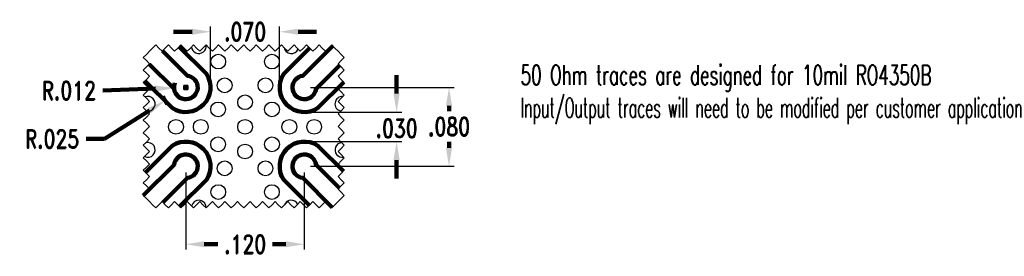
# Model space of a CAD drawing. Extents: x 0.056 to 1.054, y 0.435 to 0.676.
import ezdxf

# ---------------------------------------------------------------- set-up
doc = ezdxf.new("R2010")
doc.units = 0
doc.header["$MEASUREMENT"] = 0
doc.header["$PDMODE"] = 35
doc.layers.add('PWB Drill', color=130, linetype='Continuous')
doc.layers.add('PWB TOP MASK', color=42, linetype='Continuous')
doc.layers.add('PWB TOP', color=7, linetype='Continuous', lineweight=100)
doc.styles.add('ROMAND', font='romand', dxfattribs={"width": 0.75})
doc.dimstyles.get("Standard").update_dxf_attribs({"dimscale": 0.5, "dimtxt": 0.18, "dimasz": 0.18, "dimexe": 0.15, "dimexo": 0.06, "dimgap": 0.06, "dimtad": 0, "dimtih": 1, "dimtoh": 1, "dimdec": 3, "dimzin": 4, "dimdsep": 46, "dimtxsty": 'ROMAND', "dimcen": 0.005, "dimclrd": 256, "dimclre": 256, "dimclrt": 256, "dimadec": 3, "dimazin": 1, "dimtfac": 1, "dimtdec": 3, "dimtofl": 0, "dimtmove": 0, "dimatfit": 3, "dimfxl": 0.18, "dimtolj": 1, "dimtzin": 4, "dimlwd": -1, "dimarcsym": 0})

# ---------------------------------------------------------------- blocks, each defined once
blk = doc.blocks.new('*D122')
at = {"layer": 'DEFPOINTS', "color": 0}
for p in [(0.34476, 0.60691), (0.34476, 0.52691), (0.49137, 0.52691)]:
    blk.add_point(p, dxfattribs=at)
at = {"layer": 'PWB TOP', "lineweight": -2, "ltscale": 0.1}
for p, q in [((0.351, 0.60691), (0.49657, 0.60691)), ((0.351, 0.52691), (0.49657, 0.52691))]:
    blk.add_line(p, q, dxfattribs=at)
at = {"layer": 'PWB TOP', "ltscale": 0.1}
for p, q in [((0.49137, 0.58819), (0.49137, 0.58274)), ((0.49137, 0.54563), (0.49137, 0.55154))]:
    blk.add_line(p, q, dxfattribs=at)
at = {"layer": 'PWB TOP'}
for points in [[(0.49449, 0.58819), (0.48824, 0.58819), (0.49137, 0.60691)], [(0.48824, 0.54563), (0.49449, 0.54563), (0.49137, 0.52691)]]:
    blk.add_solid(points, dxfattribs=at)
at = {"layer": 'PWB TOP', "ltscale": 0.1, "insert": (0.49137, 0.56714), "char_height": 0.018723, "attachment_point": 5, "style": 'ROMAND'}
blk.add_mtext('\\A1;.080', dxfattribs=at)
blk = doc.blocks.new('*D123')
at = {"layer": 'DEFPOINTS', "color": 0}
for p in [(0.34476, 0.58191), (0.34476, 0.55191), (0.43826, 0.55191)]:
    blk.add_point(p, dxfattribs=at)
at = {"layer": 'PWB TOP', "ltscale": 0.1}
for p, q in [((0.43826, 0.60063), (0.43826, 0.61936)), ((0.43826, 0.53319), (0.43826, 0.51447))]:
    blk.add_line(p, q, dxfattribs=at)
at = {"layer": 'PWB TOP', "lineweight": -2, "ltscale": 0.1}
for p, q in [((0.351, 0.58191), (0.44346, 0.58191)), ((0.351, 0.55191), (0.44346, 0.55191))]:
    blk.add_line(p, q, dxfattribs=at)
at = {"layer": 'PWB TOP'}
for points in [[(0.43514, 0.60063), (0.44138, 0.60063), (0.43826, 0.58191)], [(0.44138, 0.53319), (0.43514, 0.53319), (0.43826, 0.55191)]]:
    blk.add_solid(points, dxfattribs=at)
at = {"layer": 'PWB TOP', "ltscale": 0.1, "insert": (0.43826, 0.56541), "char_height": 0.018723, "attachment_point": 5, "style": 'ROMAND'}
blk.add_mtext('\\A1;.030', dxfattribs=at)
blk = doc.blocks.new('*D124')
at = {"layer": 'DEFPOINTS', "color": 0}
for p in [(0.24976, 0.66353), (0.24976, 0.60691), (0.31976, 0.60691)]:
    blk.add_point(p, dxfattribs=at)
at = {"layer": 'PWB TOP', "lineweight": -2, "ltscale": 0.1}
for p, q in [((0.24976, 0.61315), (0.24976, 0.66874)), ((0.31976, 0.61315), (0.31976, 0.66874))]:
    blk.add_line(p, q, dxfattribs=at)
at = {"layer": 'PWB TOP', "ltscale": 0.1}
for p, q in [((0.23103, 0.66353), (0.21231, 0.66353)), ((0.33848, 0.66353), (0.3572, 0.66353))]:
    blk.add_line(p, q, dxfattribs=at)
at = {"layer": 'PWB TOP'}
for points in [[(0.23103, 0.66041), (0.23103, 0.66666), (0.24976, 0.66353)], [(0.33848, 0.66666), (0.33848, 0.66041), (0.31976, 0.66353)]]:
    blk.add_solid(points, dxfattribs=at)
at = {"layer": 'PWB TOP', "ltscale": 0.1, "insert": (0.28476, 0.66353), "char_height": 0.018723, "attachment_point": 5, "style": 'ROMAND'}
blk.add_mtext('\\A1;.070', dxfattribs=at)
blk = doc.blocks.new('*D125')
at = {"layer": 'DEFPOINTS', "color": 0}
for p in [(0.22476, 0.52691), (0.34476, 0.52691), (0.34476, 0.44766)]:
    blk.add_point(p, dxfattribs=at)
at = {"layer": 'PWB TOP', "lineweight": -2, "ltscale": 0.1}
for p, q in [((0.22476, 0.52067), (0.22476, 0.44246)), ((0.34476, 0.52067), (0.34476, 0.44246))]:
    blk.add_line(p, q, dxfattribs=at)
at = {"layer": 'PWB TOP', "ltscale": 0.1}
for p, q in [((0.24348, 0.44766), (0.25708, 0.44766)), ((0.32603, 0.44766), (0.31244, 0.44766))]:
    blk.add_line(p, q, dxfattribs=at)
at = {"layer": 'PWB TOP'}
for points in [[(0.24348, 0.45078), (0.24348, 0.44454), (0.22476, 0.44766)], [(0.32603, 0.44454), (0.32603, 0.45078), (0.34476, 0.44766)]]:
    blk.add_solid(points, dxfattribs=at)
at = {"layer": 'PWB TOP', "ltscale": 0.1, "insert": (0.28476, 0.44766), "char_height": 0.018723, "attachment_point": 5, "style": 'ROMAND'}
blk.add_mtext('\\A1;.120', dxfattribs=at)
blk = doc.blocks.new('*D126')
at = {"layer": 'DEFPOINTS', "color": 0}
for p in [(0.21277, 0.60646), (0.22476, 0.60691)]:
    blk.add_point(p, dxfattribs=at)
at = {"layer": 'PWB TOP', "ltscale": 0.1}
for p, q in [((0.22476, 0.60431), (0.22476, 0.60951)), ((0.19406, 0.60575), (0.1407, 0.60373)), ((0.22216, 0.60691), (0.22736, 0.60691))]:
    blk.add_line(p, q, dxfattribs=at)
blk.add_arc((0.22476, 0.60691), 0.012, 157.1367, 187.34192, dxfattribs=at)
at = {"layer": 'PWB TOP'}
blk.add_solid([(0.19417, 0.60263), (0.19394, 0.60887), (0.21277, 0.60646)], dxfattribs=at)
at = {"layer": 'PWB TOP', "ltscale": 0.1, "insert": (0.10633, 0.60373), "char_height": 0.018723, "attachment_point": 5, "style": 'ROMAND'}
blk.add_mtext('\\A1;R.012', dxfattribs=at)
blk = doc.blocks.new('*D127')
at = {"layer": 'DEFPOINTS', "color": 0}
for p in [(0.22476, 0.60691), (0.20365, 0.59352)]:
    blk.add_point(p, dxfattribs=at)
at = {"layer": 'PWB TOP', "ltscale": 0.1}
for p, q in [((0.22476, 0.60431), (0.22476, 0.60951)), ((0.22216, 0.60691), (0.22736, 0.60691)), ((0.14243, 0.55467), (0.18784, 0.58348)), ((0.12371, 0.55467), (0.14243, 0.55467))]:
    blk.add_line(p, q, dxfattribs=at)
blk.add_arc((0.22476, 0.60691), 0.025, 200.45828, 222.13746, dxfattribs=at)
at = {"layer": 'PWB TOP'}
blk.add_solid([(0.18951, 0.58085), (0.18617, 0.58612), (0.20365, 0.59352)], dxfattribs=at)
at = {"layer": 'PWB TOP', "ltscale": 0.1, "insert": (0.08934, 0.55467), "char_height": 0.018723, "attachment_point": 5, "style": 'ROMAND'}
blk.add_mtext('\\A1;R.025', dxfattribs=at)

msp = doc.modelspace()

# ---------------------------------------------------------------- linework, layer by layer
at = {"color": 7, "ltscale": 0.1}
for points in [[(0.19749, 0.64691), (0.19431, 0.65009), (0.19112, 0.64691), (0.18794, 0.64373)], [(0.21022, 0.64691), (0.20704, 0.65009), (0.20385, 0.64691), (0.20067, 0.64373), (0.19749, 0.64691)], [(0.22295, 0.64691), (0.21977, 0.65009), (0.21659, 0.64691), (0.2134, 0.64373), (0.21022, 0.64691)], [(0.23568, 0.64691), (0.2325, 0.65009), (0.22932, 0.64691), (0.22613, 0.64373), (0.22295, 0.64691)], [(0.24841, 0.64691), (0.24523, 0.65009), (0.24205, 0.64691), (0.23887, 0.64373), (0.23568, 0.64691)], [(0.26115, 0.64691), (0.25796, 0.65009), (0.25478, 0.64691), (0.2516, 0.64373), (0.24841, 0.64691)], [(0.27388, 0.64691), (0.27069, 0.65009), (0.26751, 0.64691), (0.26433, 0.64373), (0.26115, 0.64691)], [(0.28661, 0.64691), (0.28343, 0.65009), (0.28024, 0.64691), (0.27706, 0.64373), (0.27388, 0.64691)], [(0.29934, 0.64691), (0.29616, 0.65009), (0.29297, 0.64691), (0.28979, 0.64373), (0.28661, 0.64691)], [(0.31207, 0.64691), (0.30889, 0.65009), (0.30571, 0.64691), (0.30252, 0.64373), (0.29934, 0.64691)], [(0.3248, 0.64691), (0.32162, 0.65009), (0.31844, 0.64691), (0.31525, 0.64373), (0.31207, 0.64691)], [(0.33753, 0.64691), (0.33435, 0.65009), (0.33117, 0.64691), (0.32799, 0.64373), (0.3248, 0.64691)], [(0.35027, 0.64691), (0.34708, 0.65009), (0.3439, 0.64691), (0.34072, 0.64373), (0.33753, 0.64691)], [(0.363, 0.64691), (0.35981, 0.65009), (0.35663, 0.64691), (0.35345, 0.64373), (0.35027, 0.64691)], [(0.37573, 0.64691), (0.37255, 0.65009), (0.36936, 0.64691), (0.36618, 0.64373), (0.363, 0.64691)], [(0.18794, 0.64373), (0.18476, 0.64055), (0.18157, 0.63736), (0.18476, 0.63418)], [(0.18476, 0.64055), (0.18794, 0.64373)], [(0.37891, 0.64373), (0.37573, 0.64691)], [(0.37891, 0.64373), (0.38209, 0.64055), (0.38528, 0.63736), (0.38209, 0.63418)], [(0.38209, 0.64055), (0.37891, 0.64373)], [(0.18476, 0.63418), (0.18794, 0.631), (0.18476, 0.62781), (0.18157, 0.62463), (0.18476, 0.62145)], [(0.38209, 0.63418), (0.37891, 0.631), (0.38209, 0.62781), (0.38528, 0.62463), (0.38209, 0.62145)], [(0.18476, 0.62145), (0.18794, 0.61827), (0.18476, 0.61508), (0.18157, 0.6119), (0.18476, 0.60872)], [(0.38209, 0.62145), (0.37891, 0.61827), (0.38209, 0.61508), (0.38528, 0.6119), (0.38209, 0.60872)], [(0.18476, 0.60872), (0.18794, 0.60553), (0.18476, 0.60235), (0.18157, 0.59917), (0.18476, 0.59599)], [(0.38209, 0.60872), (0.37891, 0.60553), (0.38209, 0.60235), (0.38528, 0.59917), (0.38209, 0.59599)], [(0.18476, 0.59599), (0.18794, 0.5928), (0.18476, 0.58962), (0.18157, 0.58644), (0.18476, 0.58325)], [(0.38209, 0.59599), (0.37891, 0.5928), (0.38209, 0.58962), (0.38528, 0.58644), (0.38209, 0.58325)], [(0.18476, 0.58325), (0.18794, 0.58007), (0.18476, 0.57689), (0.18157, 0.57371), (0.18476, 0.57052)], [(0.38209, 0.58325), (0.37891, 0.58007), (0.38209, 0.57689), (0.38528, 0.57371), (0.38209, 0.57052)], [(0.18476, 0.57052), (0.18794, 0.56734), (0.18476, 0.56416), (0.18157, 0.56097), (0.18476, 0.55779)], [(0.38209, 0.57052), (0.37891, 0.56734), (0.38209, 0.56416), (0.38528, 0.56097), (0.38209, 0.55779)], [(0.18476, 0.55779), (0.18794, 0.55461), (0.18476, 0.55143), (0.18157, 0.54824), (0.18476, 0.54506)], [(0.38209, 0.55779), (0.37891, 0.55461), (0.38209, 0.55143), (0.38528, 0.54824), (0.38209, 0.54506)], [(0.18476, 0.54506), (0.18794, 0.54188), (0.18476, 0.53869), (0.18157, 0.53551), (0.18476, 0.53233)], [(0.38209, 0.54506), (0.37891, 0.54188), (0.38209, 0.53869), (0.38528, 0.53551), (0.38209, 0.53233)], [(0.18476, 0.53233), (0.18794, 0.52915), (0.18476, 0.52596), (0.18157, 0.52278), (0.18476, 0.5196)], [(0.38209, 0.53233), (0.37891, 0.52915), (0.38209, 0.52596), (0.38528, 0.52278), (0.38209, 0.5196)], [(0.18476, 0.5196), (0.18794, 0.51641), (0.18476, 0.51323), (0.18157, 0.51005), (0.18476, 0.50687)], [(0.38209, 0.5196), (0.37891, 0.51641), (0.38209, 0.51323), (0.38528, 0.51005), (0.38209, 0.50687)], [(0.18476, 0.50687), (0.18794, 0.50368), (0.18476, 0.5005), (0.18157, 0.49732), (0.18476, 0.49413)], [(0.38209, 0.50687), (0.37891, 0.50368), (0.38209, 0.5005), (0.38528, 0.49732), (0.38209, 0.49413)], [(0.18476, 0.49413), (0.18794, 0.49095)], [(0.19749, 0.48777), (0.19431, 0.48459), (0.19112, 0.48777), (0.18794, 0.49095)], [(0.21022, 0.48777), (0.20704, 0.48459), (0.20385, 0.48777), (0.20067, 0.49095), (0.19749, 0.48777)], [(0.22295, 0.48777), (0.21977, 0.48459), (0.21659, 0.48777), (0.2134, 0.49095), (0.21022, 0.48777)], [(0.23568, 0.48777), (0.2325, 0.48459), (0.22932, 0.48777), (0.22613, 0.49095), (0.22295, 0.48777)], [(0.24841, 0.48777), (0.24523, 0.48459), (0.24205, 0.48777), (0.23887, 0.49095), (0.23568, 0.48777)], [(0.26115, 0.48777), (0.25796, 0.48459), (0.25478, 0.48777), (0.2516, 0.49095), (0.24841, 0.48777)], [(0.27388, 0.48777), (0.27069, 0.48459), (0.26751, 0.48777), (0.26433, 0.49095), (0.26115, 0.48777)], [(0.28661, 0.48777), (0.28343, 0.48459), (0.28024, 0.48777), (0.27706, 0.49095), (0.27388, 0.48777)], [(0.29934, 0.48777), (0.29616, 0.48459), (0.29297, 0.48777), (0.28979, 0.49095), (0.28661, 0.48777)], [(0.31207, 0.48777), (0.30889, 0.48459), (0.30571, 0.48777), (0.30252, 0.49095), (0.29934, 0.48777)], [(0.3248, 0.48777), (0.32162, 0.48459), (0.31844, 0.48777), (0.31525, 0.49095), (0.31207, 0.48777)], [(0.33753, 0.48777), (0.33435, 0.48459), (0.33117, 0.48777), (0.32799, 0.49095), (0.3248, 0.48777)], [(0.35027, 0.48777), (0.34708, 0.48459), (0.3439, 0.48777), (0.34072, 0.49095), (0.33753, 0.48777)], [(0.363, 0.48777), (0.35981, 0.48459), (0.35663, 0.48777), (0.35345, 0.49095), (0.35027, 0.48777)], [(0.37573, 0.48777), (0.37255, 0.48459), (0.36936, 0.48777), (0.36618, 0.49095), (0.363, 0.48777)], [(0.37891, 0.49095), (0.37573, 0.48777)], [(0.38209, 0.49413), (0.37891, 0.49095)]]:
    msp.add_lwpolyline(points, dxfattribs=at)
at = {"layer": 'PWB Drill', "ltscale": 0.1}
for centre in [(0.25759, 0.6332), (0.31192, 0.6332), (0.26411, 0.60905), (0.30541, 0.60905), (0.28476, 0.59191), (0.25748, 0.58464), (0.31203, 0.58464), (0.21476, 0.56691), (0.23989, 0.56691), (0.28476, 0.56691), (0.32962, 0.56691), (0.35476, 0.56691), (0.25748, 0.54918), (0.28476, 0.54191), (0.31203, 0.54918), (0.26411, 0.52477), (0.30541, 0.52477), (0.25759, 0.50063), (0.31192, 0.50063)]:
    msp.add_circle(centre, 0.0075, dxfattribs=at)
for centre, start, end in [((0.23791, 0.64891), 186.54122, 8.28967), ((0.3316, 0.64891), 191.03637, 336.77367), ((0.18617, 0.59034), 261.71033, 111.50521), ((0.38334, 0.59034), 85.51717, 258.41214), ((0.18617, 0.54348), 243.53542, 106.93845), ((0.38334, 0.54348), 95.84411, 280.32637), ((0.23791, 0.48491), 358.87174, 167.76377), ((0.3316, 0.48491), 28.13208, 159.47153)]:
    msp.add_arc(centre, 0.0075, start, end, dxfattribs=at)
at = {"layer": 'PWB TOP', "color": 7}
for points in [[(0.38059, 0.62931), (0.35666, 0.60538, -2.03488), (0.34322, 0.61881), (0.37353, 0.64912)], [(0.218, 0.64832), (0.2456, 0.62072, -0.81735), (0.21095, 0.58607), (0.18335, 0.61367)], [(0.18759, 0.63065), (0.21286, 0.60538, 2.03488), (0.22629, 0.61881), (0.20102, 0.64408)], [(0.38484, 0.61234), (0.35856, 0.58607, -0.81735), (0.32391, 0.62072), (0.35019, 0.64699)], [(0.18378, 0.52058), (0.21095, 0.54775, -0.81735), (0.2456, 0.51311), (0.21842, 0.48593)], [(0.34976, 0.48726), (0.32391, 0.51311, -0.81735), (0.35856, 0.54775), (0.38441, 0.52191)], [(0.18165, 0.49724), (0.21286, 0.52845, -2.03488), (0.22629, 0.51501), (0.20145, 0.49017)], [(0.38017, 0.50494), (0.35666, 0.52845, 2.03488), (0.34322, 0.51501), (0.3731, 0.48514)]]:
    msp.add_lwpolyline(points, format="xyb", dxfattribs=at)
at = {"layer": 'PWB TOP MASK', "color": 7}
for points in [[(0.38059, 0.62931), (0.35666, 0.60538, -2.03488), (0.34322, 0.61881), (0.37353, 0.64912)], [(0.218, 0.64832), (0.2456, 0.62072, -0.81735), (0.21095, 0.58607), (0.18335, 0.61367)], [(0.18759, 0.63065), (0.21286, 0.60538, 2.03488), (0.22629, 0.61881), (0.20102, 0.64408)], [(0.38484, 0.61234), (0.35856, 0.58607, -0.81735), (0.32391, 0.62072), (0.35019, 0.64699)], [(0.18378, 0.52058), (0.21095, 0.54775, -0.81735), (0.2456, 0.51311), (0.21842, 0.48593)], [(0.34976, 0.48726), (0.32391, 0.51311, -0.81735), (0.35856, 0.54775), (0.38441, 0.52191)], [(0.18165, 0.49724), (0.21286, 0.52845, -2.03488), (0.22629, 0.51501), (0.20145, 0.49017)], [(0.38017, 0.50494), (0.35666, 0.52845, 2.03488), (0.34322, 0.51501), (0.3731, 0.48514)]]:
    msp.add_lwpolyline(points, format="xyb", dxfattribs=at)

# ---------------------------------------------------------------- texts
at = {"layer": 'PWB TOP', "ltscale": 0.1, "insert": (0.56383, 0.62961), "char_height": 0.2, "width": 0.6778332, "attachment_point": 1, "style": 'ROMAND'}
msp.add_mtext('{\\H0.1x;\\W0.65;50 Ohm traces are designed for 10mil RO4350B\\P\\W0.55;Input/Output traces will need to be modified per customer application}', dxfattribs=at)

# ---------------------------------------------------------------- dimensions: what is measured, and where the dimension line sits
at = {"layer": 'PWB TOP', "ltscale": 0.1}
for base, p1, p2, picture, middle in [((0.24976, 0.66353), (0.31976, 0.60691), (0.24976, 0.60691), '*D124', (0.28476, 0.66353)), ((0.34476, 0.44766), (0.22476, 0.52691), (0.34476, 0.52691), '*D125', (0.28476, 0.44766))]:
    dim = msp.add_linear_dim(base=base, p1=p1, p2=p2, dimstyle='Standard', override={"dimscale": 1.040178, "dimtxt": 0.018, "dimasz": 0.018, "dimexe": 0.005, "dimexo": 0.006, "dimgap": 0.006, "dimcen": 0.0025, "dimfxl": 1}, dxfattribs=at)
    dim.commit()
    dim.dimension.update_dxf_attribs({"geometry": picture, "text_midpoint": middle})
for base, p1, p2, picture, middle in [((0.43826, 0.55191), (0.34476, 0.58191), (0.34476, 0.55191), '*D123', (0.43826, 0.56541)), ((0.49137, 0.52691), (0.34476, 0.60691), (0.34476, 0.52691), '*D122', (0.49137, 0.56714))]:
    dim = msp.add_linear_dim(base=base, p1=p1, p2=p2, angle=90, dimstyle='Standard', override={"dimscale": 1.040178, "dimtxt": 0.018, "dimasz": 0.018, "dimexe": 0.005, "dimexo": 0.006, "dimgap": 0.006, "dimcen": 0.0025, "dimfxl": 1}, dxfattribs=at)
    dim.commit()
    dim.dimension.update_dxf_attribs({"geometry": picture, "text_midpoint": middle, "dimtype": 160})
for mpoint, picture, middle in [((0.20365, 0.59352), '*D127', (0.08934, 0.55467)), ((0.21277, 0.60646), '*D126', (0.1407, 0.60373))]:
    dim = msp.add_radius_dim(center=(0.22476, 0.60691), mpoint=mpoint, dimstyle='Standard', override={"dimscale": 1.040178, "dimtxt": 0.018, "dimasz": 0.018, "dimexe": 0.005, "dimexo": 0.006, "dimgap": 0.006, "dimcen": 0.0025, "dimfxl": 1}, dxfattribs=at)
    dim.commit()
    dim.dimension.update_dxf_attribs({"geometry": picture, "text_midpoint": middle, "dimtype": 164})

doc.saveas('drawing.dxf')
